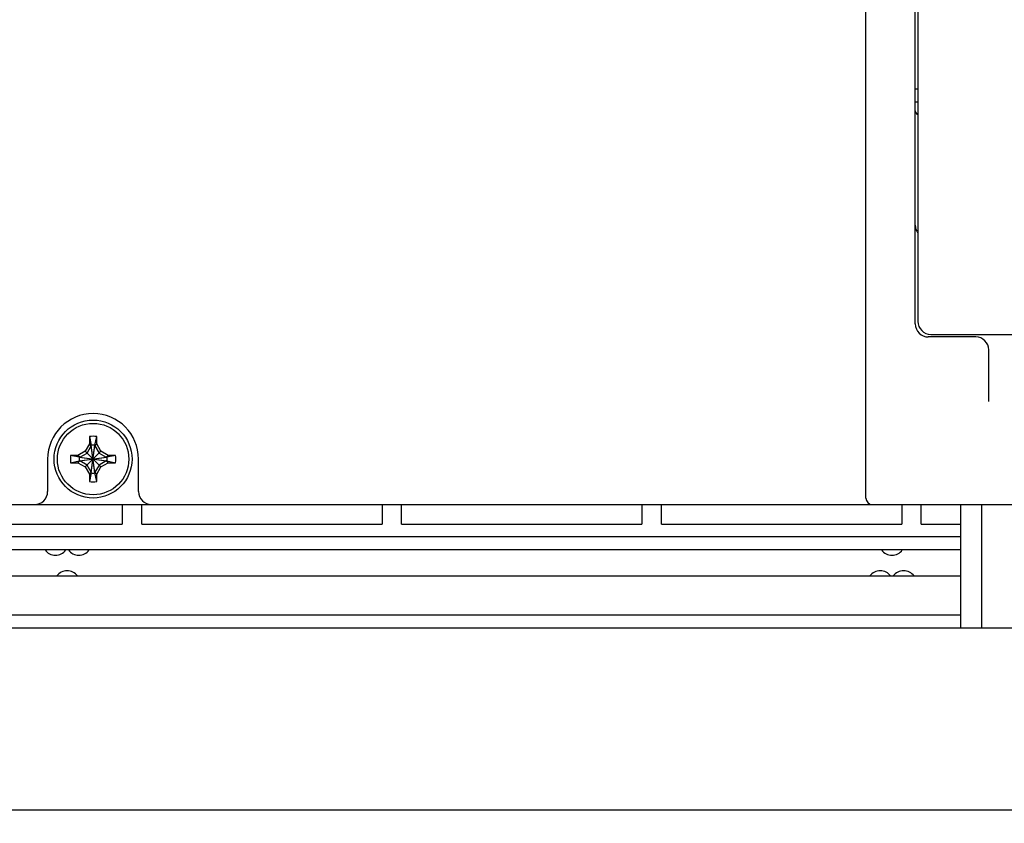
# Model space of a CAD drawing. Extents: x 0 to 819, y 0 to 477.
# Tile 15 of 24: x 699 to 774, y 98 to 160. Entities that reach past the tile are written whole.
import ezdxf
from ezdxf.enums import TextEntityAlignment as Align

# ---------------------------------------------------------------- set-up
doc = ezdxf.new("R2010")
doc.units = 0
doc.header["$LTSCALE"] = 46.255
doc.layers.get('0').update_dxf_attribs({"linetype": 'CONTINUOUS'})
doc.layers.add('DIM', color=7, linetype='CONTINUOUS')
doc.styles.get("Standard").update_dxf_attribs({"font": 'txt', "width": 0.8})
doc.dimstyles.get("Standard").update_dxf_attribs({"dimtxt": 2.5, "dimasz": 2.5, "dimexe": 1.25, "dimexo": 0.625, "dimtad": 1, "dimcen": 2.5, "dimazin": 3, "dimtfac": 1, "dimtmove": 0, "dimatfit": 3})

# ---------------------------------------------------------------- blocks, each defined once
blk = doc.blocks.new('_OPEN')
at = {"color": 0, "linetype": 'BYBLOCK'}
for p, q in [((0, 0), (-1, 0.263)), ((-1, -0.263), (0, 0)), ((-1, 0), (0, 0))]:
    blk.add_line(p, q, dxfattribs=at)
blk = doc.blocks.new('*D9')
at = {"layer": 'DIM', "color": 2, "linetype": 'CONTINUOUS'}
for p, q in [((553.293, 117.811), (553.293, 99.768)), ((781.293, 117.811), (781.293, 99.768)), ((553.293, 99.768), (553.293, 97.768)), ((781.293, 99.768), (781.293, 97.768)), ((553.293, 98.768), (667.293, 98.768)), ((781.293, 98.768), (667.293, 98.768))]:
    blk.add_line(p, q, dxfattribs=at)
at = {"layer": 'DIM', "color": 2, "linetype": 'CONTINUOUS', "xscale": 1.9, "yscale": 1.9, "zscale": 1.9, "rotation": 180}
blk.add_blockref('_OPEN', (553.293, 98.768), dxfattribs=at)
at = {"layer": 'DIM', "color": 2, "linetype": 'CONTINUOUS', "xscale": 1.9, "yscale": 1.9, "zscale": 1.9}
blk.add_blockref('_OPEN', (781.293, 98.768), dxfattribs=at)
at = {"layer": 'DIM', "color": 2, "linetype": 'CONTINUOUS', "width": 0.8}
blk.add_text('228', height=4, dxfattribs=at).set_placement((667.293, 99.768), align=Align.CENTER)

msp = doc.modelspace()

# ---------------------------------------------------------------- linework, layer by layer
at = {"color": 7, "linetype": 'CONTINUOUS'}
for p, q in [((763.793, 122.811), (763.793, 297.911)), ((767.593, 136.211), (767.593, 214.797)), ((767.793, 212.111), (767.793, 136.411)), ((767.593, 154.311), (767.793, 154.311)), ((767.593, 153.311), (767.793, 153.311)), ((772.243, 135.211), (768.593, 135.211)), ((768.793, 135.411), (794.693, 135.411)), ((773.243, 130.247), (773.243, 134.211)), ((704.013, 127.539), (704.153, 126.882)), ((704.013, 127.539), (704.013, 126.979)), ((704.433, 126.882), (704.573, 127.539)), ((704.573, 126.979), (704.573, 127.539)), ((704.013, 126.979), (703.688, 126.416)), ((703.832, 126.272), (704.153, 126.826)), ((704.153, 126.826), (704.013, 126.979)), ((704.433, 124.74), (704.153, 126.882)), ((704.153, 126.826), (704.153, 126.882)), ((704.153, 124.74), (704.433, 126.882)), ((704.433, 124.796), (704.153, 126.826)), ((704.153, 124.796), (704.433, 126.826)), ((704.433, 126.826), (704.573, 126.979)), ((704.433, 126.882), (704.433, 126.826)), ((704.433, 126.826), (704.753, 126.272)), ((704.897, 126.416), (704.573, 126.979)), ((703.125, 126.091), (702.565, 126.091)), ((703.222, 125.951), (702.565, 126.091)), ((703.688, 126.416), (703.125, 126.091)), ((703.278, 125.951), (703.125, 126.091)), ((703.222, 125.671), (705.363, 125.951)), ((703.222, 125.951), (703.278, 125.951)), ((703.222, 125.951), (705.363, 125.671)), ((703.278, 125.951), (703.832, 126.272)), ((703.278, 125.671), (705.307, 125.951)), ((703.278, 125.951), (705.307, 125.671)), ((703.688, 126.416), (704.897, 125.207)), ((703.688, 125.207), (704.897, 126.416)), ((704.753, 126.272), (705.307, 125.951)), ((705.46, 126.091), (704.897, 126.416)), ((705.307, 125.951), (705.46, 126.091)), ((705.307, 125.951), (705.363, 125.951)), ((706.02, 126.091), (705.363, 125.951)), ((706.02, 126.091), (705.46, 126.091)), ((700.793, 125.811), (700.793, 123.311)), ((702.565, 125.531), (703.222, 125.671)), ((702.565, 125.531), (703.125, 125.531)), ((703.278, 125.671), (703.125, 125.531)), ((703.125, 125.531), (703.688, 125.207)), ((703.278, 125.671), (703.222, 125.671)), ((703.832, 125.351), (703.278, 125.671)), ((703.688, 125.207), (704.013, 124.644)), ((704.153, 124.796), (703.832, 125.351)), ((704.753, 125.351), (704.433, 124.796)), ((704.573, 124.644), (704.897, 125.207)), ((705.307, 125.671), (704.753, 125.351)), ((704.897, 125.207), (705.46, 125.531)), ((705.363, 125.671), (705.307, 125.671)), ((705.307, 125.671), (705.46, 125.531)), ((705.363, 125.671), (706.02, 125.531)), ((705.46, 125.531), (706.02, 125.531)), ((707.793, 123.311), (707.793, 125.811)), ((704.153, 124.796), (704.013, 124.644)), ((704.153, 124.74), (704.013, 124.084)), ((704.013, 124.644), (704.013, 124.084)), ((704.153, 124.74), (704.153, 124.796)), ((704.433, 124.796), (704.573, 124.644)), ((704.433, 124.796), (704.433, 124.74)), ((704.573, 124.084), (704.433, 124.74)), ((704.573, 124.084), (704.573, 124.644)), ((525.293, 122.311), (809.293, 122.311)), ((706.543, 122.311), (706.543, 120.811)), ((708.043, 120.811), (708.043, 122.311)), ((726.543, 122.311), (726.543, 120.811)), ((728.043, 120.811), (728.043, 122.311)), ((746.543, 122.311), (746.543, 120.811)), ((748.043, 120.811), (748.043, 122.311)), ((766.543, 122.311), (766.543, 120.811)), ((768.043, 120.811), (768.043, 122.311)), ((771.093, 112.811), (771.093, 122.311)), ((772.693, 122.311), (772.693, 112.811)), ((688.043, 120.811), (706.543, 120.811)), ((708.043, 120.811), (726.543, 120.811)), ((728.043, 120.811), (746.543, 120.811)), ((748.043, 120.811), (766.543, 120.811)), ((768.043, 120.811), (771.093, 120.811)), ((771.093, 119.811), (563.493, 119.811)), ((771.093, 118.811), (563.493, 118.811)), ((563.493, 116.811), (771.093, 116.811)), ((563.493, 113.811), (771.093, 113.811)), ((517.782, 112.811), (816.804, 112.811))]:
    msp.add_line(p, q, dxfattribs=at)
for radius in [3, 2.75]:
    msp.add_circle((704.293, 125.811), radius, dxfattribs=at)
for centre, radius, start, end in [((767.893, 152.611), 0.3, 180, 250.47973), ((768.593, 143.811), 1, 180, 216.83707), ((768.593, 136.211), 1, 180, 270), ((768.793, 136.411), 1, 180, 270), ((772.243, 134.211), 1, 0, 90), ((704.293, 125.811), 3.5, 0, 180), ((704.293, 125.811), 1.75, 80.7931, 99.2069), ((704.293, 125.81), 1.082, 82.56227, 97.43773), ((704.293, 125.811), 1.75, 170.7931, 189.2069), ((704.294, 125.811), 1.082, 172.56227, 187.43773), ((704.291, 125.811), 1.082, 352.56227, 7.43773), ((704.293, 125.811), 1.75, 350.7931, 9.2069), ((704.293, 125.813), 1.082, 262.56227, 277.43773), ((704.293, 125.811), 1.75, 260.7931, 279.2069), ((699.793, 123.311), 1, 269.99999, 360), ((708.793, 123.311), 1, 180, 270), ((764.293, 122.811), 0.5, 180, 270), ((701.393, 119.411), 1, 216.8699, 323.1301), ((703.193, 119.411), 1, 216.8699, 323.1301), ((765.793, 119.411), 1, 216.8699, 323.1301), ((702.293, 116.211), 1, 36.8699, 143.1301), ((764.893, 116.211), 1, 36.8699, 143.1301), ((766.693, 116.211), 1, 36.8699, 143.1301)]:
    msp.add_arc(centre, radius, start, end, dxfattribs=at)

# ---------------------------------------------------------------- dimensions: what is measured, and where the dimension line sits
at = {"layer": 'DIM', "color": 2, "linetype": 'CONTINUOUS'}
dim = msp.add_linear_dim(base=(781.293, 98.768), p1=(553.293, 118.311), p2=(781.293, 118.311), dimstyle='Standard', dxfattribs=at)
dim.commit()
dim.dimension.update_dxf_attribs({"geometry": '*D9', "text_midpoint": (667.393, 98.768), "dimtype": 128})

doc.saveas('drawing.dxf')
